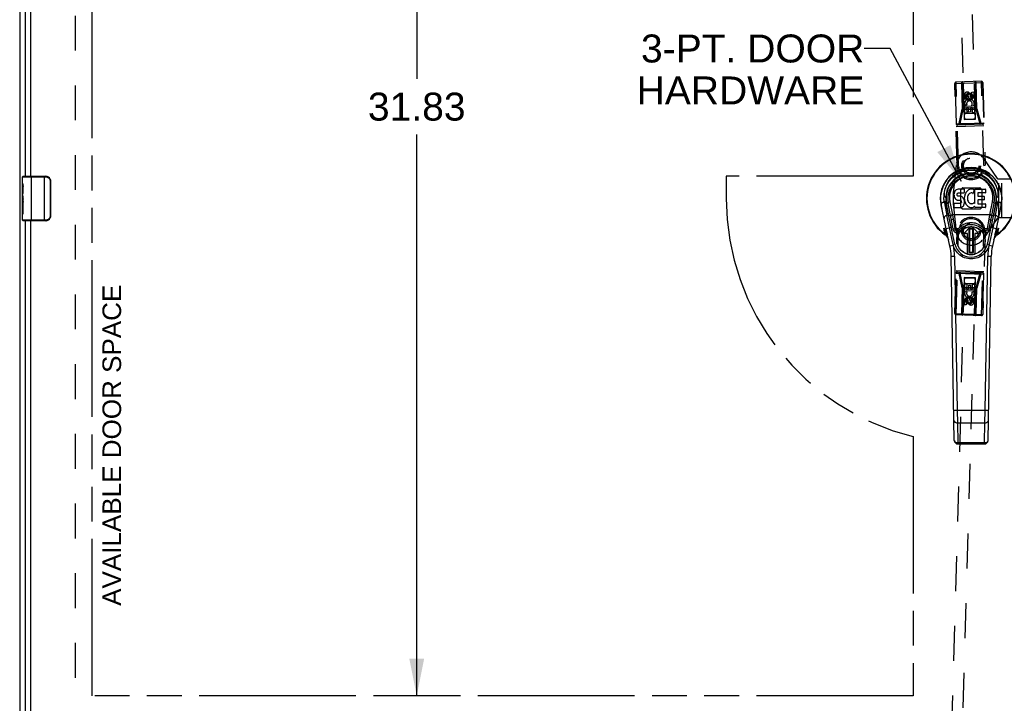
# Model space of a CAD drawing. Header units: inches. Extents: x 0 to 142, y 0 to 92.
# Tile 14 of 65: x 34 to 56, y 16 to 31. Entities that reach past the tile are written whole.
import ezdxf

# ---------------------------------------------------------------- set-up
doc = ezdxf.new("R2010")
doc.units = ezdxf.units.IN
doc.header["$LTSCALE"] = 7.824912
doc.header["$MEASUREMENT"] = 0
doc.linetypes.add('HIDDEN', pattern=[0.2, 0.1, -0.1])
doc.linetypes.add('PHANTOM', pattern=[0.8, 0.45, -0.05, 0.1, -0.05, 0.1, -0.05])
doc.layers.get('0').update_dxf_attribs({"linetype": 'CONTINUOUS'})
for name, color, linetype in [('02___PRT_ALL_AXES', 7, 'CONTINUOUS'), ('AVAILABLE_DOOR_SPACE', 7, 'CONTINUOUS'), ('DEFAULT_2', 8, 'HIDDEN'), ('DIMENSIONS', 7, 'CONTINUOUS')]:
    doc.layers.add(name, color=color, linetype=linetype)
doc.styles.get("Standard").update_dxf_attribs({"font": 'arial.ttf'})
doc.dimstyles.new('DIMSTYLE_3', dxfattribs={"dimtxt": 0.627667, "dimasz": 0.836889, "dimexe": 0.09, "dimexo": 0.07, "dimgap": 0.0375, "dimtad": 0, "dimtih": 1, "dimtoh": 1, "dimzin": 4, "dimdsep": 46, "dimtxsty": 'Standard', "dimblk": '_FILLED', "dimblk1": '_FILLED', "dimblk2": '_FILLED', "dimcen": 0.09, "dimazin": 1, "dimtfac": 1, "dimtdec": 3, "dimtofl": 0, "dimtmove": 0, "dimatfit": 3, "dimldrblk": '_FILLED', "dimfxl": 1, "dimtolj": 1, "dimtzin": 4, "dimarcsym": 0})
doc.dimstyles.get("Standard").update_dxf_attribs({"dimtxt": 0.711356, "dimasz": 0.836889, "dimexe": 0.09, "dimexo": 0.07, "dimgap": 0.09, "dimtad": 0, "dimtih": 1, "dimtoh": 1, "dimdec": 3, "dimzin": 4, "dimdsep": 46, "dimtxsty": 'Standard', "dimblk": '_FILLED', "dimblk1": '_FILLED', "dimblk2": '_FILLED', "dimcen": 0.09, "dimadec": 3, "dimazin": 1, "dimtp": 0.001, "dimtm": 0.001, "dimtfac": 1, "dimtdec": 3, "dimtofl": 0, "dimtmove": 0, "dimatfit": 3, "dimldrblk": '_FILLED', "dimfxl": 1, "dimtolj": 1, "dimtzin": 4, "dimarcsym": 0})

# ---------------------------------------------------------------- blocks, each defined once
blk = doc.blocks.new('_FILLED')
at = {"color": 0, "linetype": 'ByBlock'}
blk.add_solid([(0, 0), (-1, 0.2), (-1, -0.2)], dxfattribs=at)
blk = doc.blocks.new('*D8')
at = {"layer": 'DIMENSIONS', "color": 2, "linetype": 'Continuous'}
for p, q in [((43.761, 47.681), (42.651, 47.681)), ((43.008, 47.681), (43.008, 29.706)), ((43.008, 15.85), (43.008, 28.451)), ((43.761, 15.85), (42.424, 15.85))]:
    blk.add_line(p, q, dxfattribs=at)
at = {"layer": 'DIMENSIONS', "color": 2, "linetype": 'Continuous', "xscale": 0.8368889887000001, "yscale": 0.8368889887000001, "zscale": 0.8368889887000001}
for p, rotation in [((43.008, 47.681), 90), ((43.008, 15.85), 270)]:
    blk.add_blockref('_FILLED', p, dxfattribs=dict(at, rotation=rotation))
at = {"layer": 'DIMENSIONS', "color": 2, "linetype": 'Continuous', "insert": (43.008, 29.393), "char_height": 0.6277, "width": 2.19333, "attachment_point": 2, "line_spacing_factor": 0.9}
blk.add_mtext('31.83', dxfattribs=at)

msp = doc.modelspace()

# ---------------------------------------------------------------- linework, layer by layer
at = {"color": 3, "linetype": 'Continuous'}
msp.add_line((34.088, 49.15), (34.088, 5.1), dxfattribs=at)
at = {"color": 7, "linetype": 'Continuous'}
for p, q in [((55.463, 27.682), (55.463, 27.705)), ((34.153, 27.501), (34.681, 27.501)), ((34.168, 27.516), (34.678, 27.516)), ((34.353, 26.516), (34.353, 27.516)), ((34.643, 26.516), (34.643, 27.516)), ((34.771, 27.416), (34.771, 26.616)), ((34.778, 27.416), (34.771, 27.416)), ((34.778, 27.416), (34.778, 26.616)), ((55.125, 27.21), (55.116, 27.203)), ((55.147, 27.22), (55.125, 27.21)), ((55.17, 27.227), (55.147, 27.22)), ((55.31, 27.227), (55.17, 27.227)), ((55.312, 27.184), (55.31, 27.227)), ((55.406, 27.21), (55.388, 27.197)), ((55.426, 27.218), (55.406, 27.21)), ((55.448, 27.223), (55.426, 27.218)), ((55.47, 27.226), (55.448, 27.223)), ((55.493, 27.225), (55.47, 27.226)), ((55.504, 27.223), (55.493, 27.225)), ((55.514, 27.22), (55.504, 27.223)), ((55.533, 27.208), (55.514, 27.22)), ((55.543, 27.225), (55.78, 27.225)), ((55.543, 26.9), (55.543, 27.225)), ((55.784, 27.22), (55.784, 27.146)), ((55.079, 27.13), (55.077, 27.106)), ((55.077, 27.106), (55.078, 27.082)), ((55.078, 27.082), (55.082, 27.059)), ((55.084, 27.153), (55.079, 27.13)), ((55.082, 27.059), (55.09, 27.037)), ((55.093, 27.176), (55.084, 27.153)), ((55.09, 27.037), (55.103, 27.016)), ((55.107, 27.195), (55.093, 27.176)), ((55.103, 27.016), (55.12, 26.999)), ((55.116, 27.203), (55.107, 27.195)), ((55.12, 26.999), (55.139, 26.986)), ((55.139, 26.986), (55.151, 26.982)), ((55.148, 27.095), (55.149, 27.11)), ((55.149, 27.087), (55.148, 27.095)), ((55.149, 27.11), (55.151, 27.125)), ((55.151, 27.08), (55.149, 27.087)), ((55.151, 27.125), (55.154, 27.131)), ((55.156, 27.074), (55.151, 27.08)), ((55.154, 27.131), (55.16, 27.136)), ((55.162, 27.069), (55.156, 27.074)), ((55.16, 27.136), (55.174, 27.141)), ((55.176, 27.065), (55.162, 27.069)), ((55.174, 27.141), (55.189, 27.142)), ((55.2, 27.066), (55.176, 27.065)), ((55.189, 27.142), (55.302, 27.142)), ((55.224, 27.065), (55.2, 27.066)), ((55.248, 27.06), (55.224, 27.065)), ((55.259, 27.055), (55.248, 27.06)), ((55.269, 27.048), (55.259, 27.055)), ((55.286, 27.031), (55.269, 27.048)), ((55.299, 27.011), (55.286, 27.031)), ((55.308, 26.989), (55.299, 27.011)), ((55.302, 27.142), (55.308, 27.142)), ((55.308, 27.142), (55.309, 27.148)), ((55.315, 26.966), (55.308, 26.989)), ((55.309, 27.148), (55.311, 27.16)), ((55.314, 27.063), (55.309, 27.019)), ((55.309, 27.019), (55.31, 26.996)), ((55.31, 26.996), (55.314, 26.974)), ((55.311, 27.16), (55.312, 27.184)), ((55.318, 27.085), (55.314, 27.063)), ((55.324, 27.106), (55.318, 27.085)), ((55.333, 27.127), (55.324, 27.106)), ((55.344, 27.147), (55.333, 27.127)), ((55.357, 27.165), (55.344, 27.147)), ((55.371, 27.181), (55.357, 27.165)), ((55.388, 27.197), (55.371, 27.181)), ((55.38, 27.034), (55.379, 27.007)), ((55.379, 27.007), (55.38, 26.994)), ((55.383, 27.061), (55.38, 27.034)), ((55.38, 26.994), (55.383, 26.981)), ((55.387, 27.074), (55.383, 27.061)), ((55.392, 27.086), (55.387, 27.074)), ((55.407, 27.109), (55.392, 27.086)), ((55.415, 27.119), (55.407, 27.109)), ((55.426, 27.127), (55.415, 27.119)), ((55.451, 27.137), (55.426, 27.127)), ((55.463, 27.14), (55.451, 27.137)), ((55.477, 27.14), (55.463, 27.14)), ((55.49, 27.137), (55.477, 27.14)), ((55.502, 27.132), (55.49, 27.137)), ((55.534, 27.203), (55.508, 27.135)), ((55.613, 27.137), (55.613, 27.07)), ((55.78, 27.142), (55.618, 27.142)), ((55.618, 27.065), (55.749, 27.065)), ((55.754, 27.061), (55.754, 26.988)), ((34.153, 26.9), (34.153, 26.934)), ((54.987, 25.946), (54.79, 26.872)), ((54.861, 26.915), (54.92, 26.637)), ((55.098, 25.993), (54.905, 26.897)), ((54.953, 26.67), (54.909, 26.897)), ((55.021, 26.523), (54.946, 26.905)), ((54.984, 26.943), (55.042, 26.65)), ((55.08, 26.82), (55.08, 26.895)), ((55.144, 26.9), (55.084, 26.9)), ((55.085, 26.816), (55.229, 26.816)), ((55.204, 26.901), (55.144, 26.9)), ((55.151, 26.982), (55.162, 26.98)), ((55.162, 26.98), (55.21, 26.979)), ((55.22, 26.902), (55.204, 26.901)), ((55.21, 26.979), (55.217, 26.979)), ((55.217, 26.979), (55.224, 26.976)), ((55.226, 26.905), (55.22, 26.902)), ((55.224, 26.976), (55.23, 26.972)), ((55.232, 26.91), (55.226, 26.905)), ((55.229, 26.816), (55.241, 26.817)), ((55.23, 26.972), (55.235, 26.966)), ((55.241, 26.923), (55.232, 26.91)), ((55.235, 26.966), (55.242, 26.952)), ((55.243, 26.929), (55.241, 26.923)), ((55.241, 26.817), (55.252, 26.821)), ((55.242, 26.952), (55.244, 26.937)), ((55.244, 26.937), (55.243, 26.929)), ((55.252, 26.821), (55.272, 26.835)), ((55.272, 26.835), (55.289, 26.852)), ((55.289, 26.852), (55.295, 26.862)), ((55.295, 26.862), (55.301, 26.873)), ((55.301, 26.873), (55.309, 26.895)), ((55.309, 26.895), (55.316, 26.918)), ((55.314, 26.974), (55.318, 26.952)), ((55.317, 26.942), (55.315, 26.966)), ((55.316, 26.918), (55.317, 26.942)), ((55.318, 26.952), (55.325, 26.931)), ((55.325, 26.931), (55.346, 26.892)), ((55.346, 26.892), (55.359, 26.874)), ((55.359, 26.874), (55.374, 26.857)), ((55.374, 26.857), (55.39, 26.842)), ((55.383, 26.981), (55.393, 26.957)), ((55.39, 26.842), (55.408, 26.828)), ((55.393, 26.957), (55.407, 26.933)), ((55.407, 26.933), (55.416, 26.923)), ((55.408, 26.828), (55.418, 26.823)), ((55.416, 26.923), (55.426, 26.915)), ((55.418, 26.823), (55.428, 26.82)), ((55.426, 26.915), (55.437, 26.907)), ((55.428, 26.82), (55.45, 26.814)), ((55.437, 26.907), (55.449, 26.902)), ((55.449, 26.902), (55.462, 26.9)), ((55.45, 26.814), (55.472, 26.811)), ((55.462, 26.9), (55.476, 26.899)), ((55.472, 26.811), (55.494, 26.815)), ((55.476, 26.899), (55.489, 26.901)), ((55.489, 26.901), (55.502, 26.905)), ((55.494, 26.815), (55.515, 26.821)), ((55.502, 26.905), (55.514, 26.911)), ((55.514, 26.911), (55.525, 26.918)), ((55.515, 26.821), (55.534, 26.833)), ((55.531, 26.917), (55.543, 26.9)), ((55.534, 26.833), (55.535, 26.833)), ((55.545, 26.833), (55.535, 26.833)), ((55.545, 26.82), (55.545, 26.833)), ((55.781, 26.816), (55.55, 26.816)), ((55.615, 26.979), (55.615, 26.901)), ((55.749, 26.983), (55.619, 26.983)), ((55.619, 26.897), (55.781, 26.897)), ((55.785, 26.892), (55.785, 26.82)), ((55.829, 25.993), (56.022, 26.897)), ((55.885, 26.65), (55.942, 26.94)), ((55.906, 26.523), (55.981, 26.905)), ((56.137, 26.872), (55.94, 25.946)), ((55.974, 26.67), (56.018, 26.897)), ((56.007, 26.637), (56.066, 26.915)), ((34.153, 26.531), (34.153, 26.67)), ((34.778, 26.616), (34.771, 26.616)), ((54.979, 26.36), (54.92, 26.637)), ((55.001, 26.627), (54.962, 26.627)), ((55.885, 26.65), (55.042, 26.65)), ((55.042, 26.65), (55.059, 26.55)), ((55.059, 26.55), (55.099, 26.344)), ((55.828, 26.344), (55.867, 26.55)), ((55.867, 26.55), (55.885, 26.65)), ((55.964, 26.627), (55.926, 26.627)), ((56.007, 26.637), (55.948, 26.36)), ((34.681, 26.531), (34.153, 26.531)), ((34.678, 26.516), (34.168, 26.516)), ((54.857, 26.305), (54.85, 26.347)), ((54.902, 26.344), (55.018, 26.369)), ((55.059, 25.985), (54.979, 26.36)), ((55.016, 26.377), (55.052, 26.377)), ((55.069, 26.298), (55.021, 26.523)), ((55.061, 26.336), (55.099, 26.344)), ((55.099, 26.344), (55.18, 26.344)), ((55.099, 26.344), (55.107, 26.307)), ((55.18, 26.344), (55.208, 26.317)), ((55.325, 26.262), (55.436, 26.373)), ((55.436, 26.372), (55.325, 26.262)), ((55.42, 26.335), (55.434, 26.349)), ((55.434, 26.321), (55.42, 26.335)), ((55.42, 25.807), (55.42, 26.335)), ((55.434, 26.349), (55.493, 26.349)), ((55.434, 26.349), (55.448, 26.335)), ((55.448, 26.335), (55.434, 26.321)), ((55.448, 26.335), (55.479, 26.335)), ((55.479, 26.335), (55.493, 26.349)), ((55.493, 26.321), (55.479, 26.335)), ((55.491, 26.373), (55.602, 26.262)), ((55.491, 26.372), (55.491, 26.373)), ((55.602, 26.262), (55.491, 26.372)), ((55.493, 26.349), (55.507, 26.335)), ((55.507, 26.335), (55.493, 26.321)), ((55.507, 26.335), (55.507, 25.807)), ((55.719, 26.317), (55.747, 26.344)), ((55.747, 26.344), (55.828, 26.344)), ((55.82, 26.307), (55.828, 26.344)), ((55.828, 26.344), (55.866, 26.336)), ((55.858, 26.298), (55.906, 26.523)), ((55.948, 26.36), (55.868, 25.985)), ((55.875, 26.377), (55.911, 26.377)), ((55.909, 26.369), (56.025, 26.344)), ((56.077, 26.347), (56.066, 26.284)), ((54.865, 26.263), (54.857, 26.305)), ((54.872, 26.219), (54.865, 26.263)), ((54.872, 26.219), (54.865, 26.209)), ((54.913, 26.242), (54.93, 26.215)), ((55.107, 26.307), (55.069, 26.298)), ((55.175, 26.276), (55.143, 26.299)), ((55.381, 26.229), (55.339, 26.229)), ((55.381, 26.229), (55.339, 26.229)), ((55.381, 25.769), (55.381, 26.229)), ((55.381, 25.769), (55.381, 26.229)), ((55.381, 26.229), (55.381, 26.229)), ((55.434, 25.821), (55.434, 26.321)), ((55.493, 26.321), (55.493, 25.821)), ((55.588, 26.229), (55.546, 26.229)), ((55.588, 26.229), (55.546, 26.229)), ((55.546, 26.229), (55.546, 26.229)), ((55.546, 26.229), (55.546, 25.769)), ((55.546, 26.229), (55.546, 25.769)), ((55.752, 26.276), (55.784, 26.299)), ((55.858, 26.298), (55.82, 26.307)), ((55.997, 26.215), (56.013, 26.242)), ((56.033, 26.199), (56.043, 26.208)), ((56.062, 26.209), (56.055, 26.219)), ((55.065, 25.963), (54.987, 25.946)), ((55.098, 25.993), (55.059, 25.985)), ((55.868, 25.985), (55.829, 25.993)), ((55.94, 25.946), (55.862, 25.963)), ((55.013, 25.72), (55.091, 25.722)), ((55.085, 21.581), (55.013, 25.72)), ((55.091, 25.722), (55.152, 22.257)), ((55.42, 25.807), (55.434, 25.821)), ((55.434, 25.794), (55.42, 25.807)), ((55.434, 25.821), (55.448, 25.807)), ((55.448, 25.807), (55.434, 25.794)), ((55.493, 25.794), (55.434, 25.794)), ((55.479, 25.807), (55.448, 25.807)), ((55.479, 25.807), (55.493, 25.821)), ((55.493, 25.794), (55.479, 25.807)), ((55.493, 25.821), (55.507, 25.807)), ((55.507, 25.807), (55.493, 25.794)), ((55.775, 22.257), (55.835, 25.722)), ((55.835, 25.722), (55.914, 25.72)), ((55.842, 21.581), (55.914, 25.72)), ((55.152, 22.257), (55.073, 22.256)), ((55.775, 22.257), (55.152, 22.257)), ((55.152, 22.257), (55.156, 21.979)), ((55.771, 21.979), (55.775, 22.257)), ((55.854, 22.256), (55.775, 22.257)), ((55.156, 21.979), (55.771, 21.979)), ((55.156, 21.979), (55.164, 21.527)), ((55.763, 21.527), (55.771, 21.979)), ((55.763, 21.527), (55.164, 21.527)), ((55.164, 21.504), (55.164, 21.527)), ((55.164, 21.504), (55.763, 21.504)), ((55.763, 21.527), (55.763, 21.504))]:
    msp.add_line(p, q, dxfattribs=at)
for points in [[(55.463, 27.682), (55.441, 27.681), (55.419, 27.68), (55.396, 27.678), (55.373, 27.675), (55.35, 27.671), (55.327, 27.666), (55.304, 27.66), (55.281, 27.654), (55.258, 27.646), (55.235, 27.637), (55.212, 27.627), (55.189, 27.616), (55.166, 27.604), (55.144, 27.591), (55.121, 27.576), (55.099, 27.561), (55.077, 27.543), (55.055, 27.525), (55.034, 27.505), (55.013, 27.483), (54.994, 27.461), (54.974, 27.436), (54.956, 27.411), (54.939, 27.384), (54.923, 27.355), (54.909, 27.326), (54.896, 27.295), (54.884, 27.263), (54.874, 27.23), (54.866, 27.196), (54.86, 27.162), (54.856, 27.127), (54.854, 27.093), (54.853, 27.057)], [(54.853, 27.057), (54.855, 27.092), (54.859, 27.125), (54.864, 27.159), (54.872, 27.192), (54.881, 27.224), (54.891, 27.255), (54.903, 27.286), (54.917, 27.315), (54.932, 27.343), (54.948, 27.37), (54.965, 27.396), (54.983, 27.42), (55.002, 27.443), (55.022, 27.465), (55.042, 27.485), (55.063, 27.504), (55.084, 27.522), (55.106, 27.538), (55.128, 27.553), (55.15, 27.567), (55.172, 27.58), (55.195, 27.591), (55.217, 27.602), (55.239, 27.611), (55.262, 27.619), (55.284, 27.627), (55.307, 27.633), (55.329, 27.639), (55.352, 27.643), (55.374, 27.647), (55.396, 27.65), (55.419, 27.652), (55.441, 27.653), (55.463, 27.654), (55.486, 27.653), (55.508, 27.652), (55.53, 27.65), (55.553, 27.647), (55.575, 27.643), (55.598, 27.639), (55.62, 27.633), (55.642, 27.627), (55.665, 27.619), (55.687, 27.611), (55.71, 27.602), (55.732, 27.591), (55.755, 27.58), (55.777, 27.567), (55.799, 27.553), (55.821, 27.538), (55.842, 27.522), (55.864, 27.504), (55.885, 27.485), (55.905, 27.465), (55.924, 27.443), (55.943, 27.42), (55.962, 27.396), (55.979, 27.37), (55.995, 27.343), (56.01, 27.315), (56.023, 27.286), (56.036, 27.255), (56.046, 27.224), (56.055, 27.192), (56.063, 27.159), (56.068, 27.125), (56.072, 27.092), (56.073, 27.057)], [(56.073, 27.057), (56.073, 27.093), (56.071, 27.128), (56.067, 27.162), (56.061, 27.196), (56.053, 27.23), (56.043, 27.263), (56.031, 27.295), (56.018, 27.326), (56.004, 27.355), (55.988, 27.384), (55.971, 27.411), (55.952, 27.436), (55.933, 27.461), (55.913, 27.483), (55.893, 27.505), (55.872, 27.525), (55.85, 27.543), (55.828, 27.561), (55.806, 27.576), (55.783, 27.591), (55.761, 27.604), (55.738, 27.616), (55.715, 27.627), (55.692, 27.637), (55.669, 27.646), (55.646, 27.654), (55.623, 27.66), (55.6, 27.666), (55.577, 27.671), (55.554, 27.675), (55.531, 27.678), (55.508, 27.68), (55.486, 27.681), (55.463, 27.682)], [(34.678, 27.516), (34.679, 27.515), (34.679, 27.515), (34.679, 27.514), (34.68, 27.513), (34.68, 27.511), (34.68, 27.509), (34.68, 27.507), (34.681, 27.505), (34.681, 27.503), (34.681, 27.501)], [(34.681, 27.501), (34.689, 27.5), (34.697, 27.499), (34.706, 27.497), (34.714, 27.495), (34.722, 27.491), (34.729, 27.487), (34.737, 27.482), (34.743, 27.477), (34.749, 27.472), (34.753, 27.466), (34.757, 27.461), (34.761, 27.455), (34.764, 27.45), (34.766, 27.444), (34.768, 27.439), (34.769, 27.434), (34.77, 27.429), (34.771, 27.424), (34.771, 27.42), (34.771, 27.416)], [(34.772, 27.452), (34.774, 27.446), (34.775, 27.44), (34.777, 27.434), (34.778, 27.428), (34.778, 27.422), (34.778, 27.416)], [(55.942, 26.94), (55.946, 26.962), (55.948, 26.984), (55.95, 27.006), (55.951, 27.028), (55.951, 27.05), (55.949, 27.072), (55.947, 27.093), (55.944, 27.115), (55.94, 27.137), (55.935, 27.158), (55.929, 27.179), (55.922, 27.2), (55.914, 27.219), (55.906, 27.238), (55.896, 27.258), (55.886, 27.276), (55.876, 27.293), (55.865, 27.31), (55.853, 27.327), (55.841, 27.342), (55.829, 27.357), (55.816, 27.37), (55.802, 27.384), (55.788, 27.397), (55.775, 27.409), (55.761, 27.419), (55.747, 27.43), (55.732, 27.44), (55.718, 27.449), (55.704, 27.458), (55.689, 27.466), (55.674, 27.473), (55.659, 27.48), (55.645, 27.486), (55.63, 27.492), (55.615, 27.497), (55.6, 27.502), (55.585, 27.506), (55.57, 27.509), (55.554, 27.513), (55.539, 27.515), (55.524, 27.517), (55.509, 27.519), (55.494, 27.52), (55.479, 27.521), (55.464, 27.521), (55.449, 27.521), (55.434, 27.52), (55.418, 27.519), (55.403, 27.517), (55.388, 27.515), (55.373, 27.513), (55.358, 27.51), (55.343, 27.506), (55.328, 27.502), (55.313, 27.498), (55.298, 27.492), (55.283, 27.487), (55.269, 27.481), (55.254, 27.474), (55.239, 27.467), (55.224, 27.458), (55.21, 27.45), (55.196, 27.441), (55.182, 27.431), (55.167, 27.421), (55.153, 27.41), (55.14, 27.398), (55.126, 27.385), (55.112, 27.372), (55.1, 27.358), (55.087, 27.344), (55.075, 27.328), (55.063, 27.311), (55.052, 27.295), (55.041, 27.278), (55.031, 27.259), (55.022, 27.24), (55.013, 27.221), (55.006, 27.201), (54.999, 27.181), (54.992, 27.16), (54.987, 27.139), (54.983, 27.118)], [(54.856, 26.942), (54.854, 26.962), (54.853, 26.981), (54.852, 27), (54.852, 27.019), (54.852, 27.038), (54.853, 27.057)], [(54.893, 27.029), (54.892, 27.033), (54.891, 27.037), (54.889, 27.041), (54.886, 27.045), (54.882, 27.048), (54.877, 27.051), (54.872, 27.054), (54.866, 27.056), (54.86, 27.057), (54.853, 27.057)], [(54.983, 27.118), (54.98, 27.096), (54.978, 27.074), (54.976, 27.052), (54.976, 27.03), (54.977, 27.008), (54.978, 26.986), (54.981, 26.965), (54.984, 26.943)], [(56.034, 27.029), (56.035, 27.033), (56.036, 27.037), (56.038, 27.041), (56.041, 27.045), (56.045, 27.048), (56.05, 27.051), (56.055, 27.054), (56.061, 27.056), (56.067, 27.057), (56.073, 27.057)], [(56.073, 27.057), (56.075, 27.038), (56.075, 27.019), (56.075, 27), (56.074, 26.981), (56.073, 26.962), (56.071, 26.942)], [(54.79, 26.872), (54.789, 26.881), (54.79, 26.89), (54.793, 26.898), (54.797, 26.906), (54.804, 26.915), (54.812, 26.922), (54.821, 26.929), (54.832, 26.935), (54.844, 26.939), (54.856, 26.942)], [(54.861, 26.943), (54.861, 26.943), (54.86, 26.943), (54.859, 26.943), (54.858, 26.943), (54.857, 26.943), (54.856, 26.942)], [(54.861, 26.915), (54.86, 26.92), (54.859, 26.924), (54.858, 26.929), (54.858, 26.933), (54.857, 26.938), (54.856, 26.942)], [(54.9, 26.922), (54.899, 26.927), (54.896, 26.931), (54.892, 26.935), (54.888, 26.938), (54.882, 26.941), (54.876, 26.942), (54.869, 26.943), (54.861, 26.943)], [(54.861, 26.915), (54.862, 26.916), (54.863, 26.916), (54.864, 26.916), (54.865, 26.916), (54.866, 26.916), (54.867, 26.916)], [(54.867, 26.916), (54.873, 26.917), (54.88, 26.916), (54.886, 26.915), (54.892, 26.912), (54.897, 26.909), (54.901, 26.906)], [(54.901, 26.906), (54.903, 26.901), (54.905, 26.897)], [(54.946, 26.908), (54.945, 26.912), (54.946, 26.916), (54.947, 26.919), (54.949, 26.923), (54.951, 26.927), (54.954, 26.93), (54.958, 26.933), (54.963, 26.936), (54.968, 26.939), (54.973, 26.941), (54.979, 26.942), (54.984, 26.943)], [(54.985, 26.94), (54.979, 26.939), (54.974, 26.938), (54.969, 26.936), (54.964, 26.934), (54.959, 26.931), (54.956, 26.928), (54.952, 26.924), (54.949, 26.92), (54.948, 26.917), (54.946, 26.913), (54.946, 26.909), (54.946, 26.905)], [(55.942, 26.94), (55.947, 26.939), (55.953, 26.938), (55.958, 26.936), (55.963, 26.934), (55.967, 26.931), (55.971, 26.928), (55.975, 26.924), (55.977, 26.92), (55.979, 26.917), (55.981, 26.913), (55.981, 26.909), (55.981, 26.905)], [(56.022, 26.897), (56.023, 26.9), (56.025, 26.904), (56.027, 26.907)], [(56.027, 26.922), (56.028, 26.926), (56.03, 26.93), (56.033, 26.934), (56.036, 26.937), (56.041, 26.939), (56.046, 26.941), (56.052, 26.943), (56.058, 26.943), (56.064, 26.943), (56.071, 26.942)], [(56.027, 26.907), (56.031, 26.91), (56.034, 26.912), (56.039, 26.914), (56.044, 26.915), (56.049, 26.916), (56.054, 26.917), (56.06, 26.916)], [(56.06, 26.916), (56.062, 26.916), (56.063, 26.916), (56.065, 26.916), (56.066, 26.915)], [(56.071, 26.942), (56.07, 26.938), (56.069, 26.933), (56.069, 26.929), (56.068, 26.924), (56.067, 26.92), (56.066, 26.915)], [(56.071, 26.942), (56.083, 26.939), (56.094, 26.935), (56.104, 26.93), (56.114, 26.923), (56.122, 26.916), (56.128, 26.908), (56.134, 26.899), (56.137, 26.89), (56.138, 26.881), (56.137, 26.872)], [(34.771, 26.616), (34.771, 26.611), (34.771, 26.607), (34.77, 26.602), (34.769, 26.597), (34.768, 26.592), (34.766, 26.587), (34.764, 26.582), (34.761, 26.576), (34.757, 26.571), (34.753, 26.565), (34.749, 26.559), (34.743, 26.554), (34.737, 26.549), (34.729, 26.544), (34.722, 26.54), (34.714, 26.537), (34.706, 26.534), (34.697, 26.532), (34.689, 26.531), (34.681, 26.531)], [(34.778, 26.616), (34.778, 26.609), (34.778, 26.603), (34.777, 26.597), (34.775, 26.591), (34.774, 26.585), (34.772, 26.579)], [(54.92, 26.637), (54.908, 26.634), (54.897, 26.629), (54.887, 26.624), (54.878, 26.618), (54.87, 26.61), (54.863, 26.602), (54.858, 26.594), (54.855, 26.585), (54.854, 26.576), (54.855, 26.567)], [(54.926, 26.638), (54.925, 26.638), (54.924, 26.638), (54.923, 26.637), (54.922, 26.637), (54.921, 26.637), (54.92, 26.637)], [(54.964, 26.618), (54.963, 26.623), (54.96, 26.627), (54.956, 26.631), (54.952, 26.634), (54.946, 26.636), (54.94, 26.638), (54.933, 26.638), (54.926, 26.638)], [(55.042, 26.65), (55.036, 26.649), (55.031, 26.648), (55.026, 26.646), (55.021, 26.644), (55.017, 26.641), (55.013, 26.638), (55.009, 26.635), (55.006, 26.631), (55.004, 26.627), (55.003, 26.623), (55.003, 26.619), (55.003, 26.615)], [(55.059, 26.55), (55.054, 26.549), (55.049, 26.548), (55.044, 26.546), (55.039, 26.544), (55.035, 26.542), (55.031, 26.539), (55.027, 26.537), (55.025, 26.534), (55.023, 26.532), (55.021, 26.529), (55.021, 26.526), (55.021, 26.524)], [(55.867, 26.55), (55.873, 26.549), (55.878, 26.548), (55.883, 26.546), (55.888, 26.544), (55.892, 26.542), (55.896, 26.539), (55.899, 26.537), (55.902, 26.534), (55.904, 26.532), (55.906, 26.529), (55.906, 26.526), (55.906, 26.524)], [(55.924, 26.615), (55.924, 26.619), (55.924, 26.623), (55.923, 26.627), (55.921, 26.63), (55.918, 26.634), (55.915, 26.637), (55.911, 26.641), (55.907, 26.644), (55.902, 26.646), (55.897, 26.648), (55.891, 26.649), (55.885, 26.65)], [(55.967, 26.627), (55.964, 26.623), (55.962, 26.618)], [(56.001, 26.638), (55.994, 26.638), (55.988, 26.638), (55.981, 26.636), (55.976, 26.634), (55.971, 26.631), (55.967, 26.627)], [(56.007, 26.637), (56.006, 26.637), (56.005, 26.637), (56.004, 26.637), (56.003, 26.638), (56.002, 26.638), (56.001, 26.638)], [(56.072, 26.567), (56.073, 26.575), (56.072, 26.584), (56.069, 26.593), (56.065, 26.601), (56.058, 26.609), (56.051, 26.616), (56.041, 26.623), (56.031, 26.629), (56.019, 26.634), (56.007, 26.637)], [(34.678, 26.516), (34.679, 26.516), (34.679, 26.516), (34.679, 26.517), (34.68, 26.518), (34.68, 26.52), (34.68, 26.522), (34.68, 26.524), (34.681, 26.526), (34.681, 26.528), (34.681, 26.531)], [(54.85, 26.347), (54.893, 26.276), (54.913, 26.242)], [(54.937, 26.139), (54.925, 26.172), (54.912, 26.205), (54.897, 26.239), (54.882, 26.274), (54.866, 26.31), (54.85, 26.347)], [(55.18, 26.344), (55.2, 26.366), (55.223, 26.386), (55.246, 26.405), (55.271, 26.421), (55.296, 26.436), (55.323, 26.448), (55.351, 26.459), (55.379, 26.467), (55.408, 26.472), (55.437, 26.476), (55.466, 26.477), (55.495, 26.475), (55.524, 26.472), (55.553, 26.466), (55.581, 26.457), (55.608, 26.447), (55.634, 26.434), (55.659, 26.42), (55.683, 26.403), (55.705, 26.385), (55.727, 26.366), (55.747, 26.344)], [(56.077, 26.347), (56.06, 26.31), (56.045, 26.274), (56.029, 26.239), (56.015, 26.205), (56.002, 26.172), (55.989, 26.139)], [(56.013, 26.242), (56.034, 26.276), (56.055, 26.311), (56.077, 26.347)], [(54.872, 26.219), (54.874, 26.217), (54.876, 26.215), (54.878, 26.213), (54.88, 26.212), (54.882, 26.21), (54.883, 26.208)], [(54.88, 26.198), (54.88, 26.199), (54.88, 26.2), (54.88, 26.201), (54.881, 26.203), (54.882, 26.206), (54.883, 26.208)], [(54.883, 26.208), (54.894, 26.199), (54.904, 26.189), (54.913, 26.177), (54.922, 26.165), (54.93, 26.153), (54.937, 26.139)], [(54.946, 26.14), (54.945, 26.14), (54.942, 26.139), (54.94, 26.139), (54.937, 26.139)], [(54.937, 26.139), (54.937, 26.138), (54.937, 26.137), (54.937, 26.137), (54.937, 26.136), (54.937, 26.136), (54.937, 26.135)], [(54.937, 26.135), (54.938, 26.135), (54.939, 26.135), (54.941, 26.135), (54.944, 26.136), (54.946, 26.137), (54.946, 26.137)], [(55.989, 26.139), (55.987, 26.139), (55.985, 26.139), (55.982, 26.14), (55.981, 26.14)], [(55.981, 26.137), (55.981, 26.137), (55.983, 26.136), (55.986, 26.135), (55.988, 26.135), (55.989, 26.135), (55.99, 26.135)], [(55.989, 26.139), (55.997, 26.152), (56.005, 26.165), (56.014, 26.177), (56.023, 26.188), (56.033, 26.199)], [(55.99, 26.135), (55.99, 26.136), (55.99, 26.136), (55.99, 26.137), (55.99, 26.137), (55.99, 26.138), (55.989, 26.139)], [(56.043, 26.208), (56.045, 26.21), (56.047, 26.212), (56.049, 26.213), (56.051, 26.215), (56.053, 26.217), (56.055, 26.219)], [(56.046, 26.198), (56.047, 26.199), (56.047, 26.2), (56.046, 26.201), (56.046, 26.203), (56.045, 26.206), (56.043, 26.208)], [(56.066, 26.284), (56.059, 26.241), (56.055, 26.219)], [(55.065, 25.963), (55.063, 25.968), (55.062, 25.974), (55.06, 25.979), (55.059, 25.985)], [(55.463, 25.658), (55.425, 25.66), (55.386, 25.665), (55.349, 25.674), (55.312, 25.686), (55.277, 25.702), (55.244, 25.721), (55.212, 25.743), (55.183, 25.768), (55.156, 25.795), (55.131, 25.825), (55.11, 25.857), (55.092, 25.891), (55.076, 25.926), (55.064, 25.963)], [(55.863, 25.963), (55.851, 25.926), (55.835, 25.891), (55.817, 25.857), (55.795, 25.825), (55.771, 25.795), (55.744, 25.768), (55.715, 25.743), (55.683, 25.721), (55.65, 25.702), (55.614, 25.686), (55.578, 25.674), (55.54, 25.665), (55.502, 25.66), (55.463, 25.658)], [(55.868, 25.985), (55.866, 25.979), (55.865, 25.974), (55.863, 25.968), (55.862, 25.963)], [(55.077, 22.033), (55.078, 22.025), (55.081, 22.016), (55.086, 22.009), (55.092, 22.002), (55.1, 21.995), (55.109, 21.99), (55.119, 21.985), (55.131, 21.982), (55.143, 21.98), (55.156, 21.979)], [(55.771, 21.979), (55.783, 21.98), (55.795, 21.981), (55.806, 21.985), (55.816, 21.989), (55.826, 21.994), (55.834, 22), (55.84, 22.008), (55.845, 22.016), (55.849, 22.024), (55.85, 22.033)], [(55.164, 21.527), (55.151, 21.527), (55.139, 21.529), (55.128, 21.533), (55.118, 21.537), (55.108, 21.542), (55.1, 21.549), (55.094, 21.556), (55.089, 21.564), (55.086, 21.573), (55.085, 21.581)], [(55.842, 21.581), (55.841, 21.573), (55.838, 21.564), (55.833, 21.556), (55.827, 21.549), (55.819, 21.542), (55.809, 21.537), (55.799, 21.533), (55.787, 21.529), (55.775, 21.527), (55.763, 21.527)]]:
    msp.add_lwpolyline(points, dxfattribs=at)
for radius in [0.317, 0.313]:
    msp.add_circle((55.463, 26.071), radius, dxfattribs=at)
for centre, radius, start, end in [((55.463, 27.016), 1.004, 305.5066, 234.4934), ((55.463, 27.016), 0.992, 306.5724, 233.4276), ((55.463, 27.016), 0.695, 340.6604, 199.3396), ((55.463, 27.016), 0.689, 347.9703, 192.0297), ((34.168, 27.501), 0.015, 90, 180), ((34.678, 27.416), 0.1, 21.1999, 90), ((55.463, 27.016), 0.571, 347.9703, 192.0297), ((55.463, 27.006), 0.527, 348.9402, 191.0594), ((55.53, 27.204), 0.00448, 339.0016, 51.8729), ((55.78, 27.22), 0.00448, 0, 90), ((55.504, 27.136), 0.00448, 246.1578, 339.0016), ((55.618, 27.137), 0.00448, 90, 180), ((55.618, 27.07), 0.00448, 180, 270), ((55.749, 27.061), 0.00448, 0, 90), ((55.749, 26.988), 0.00448, 270, 360), ((55.78, 27.146), 0.00448, 270, 360), ((55.084, 26.895), 0.00448, 90, 180.0119), ((55.085, 26.82), 0.00483, 180, 270), ((55.528, 26.915), 0.00448, 34.0893, 127.3444), ((55.55, 26.82), 0.00448, 180, 270), ((55.619, 26.979), 0.00448, 90, 180), ((55.619, 26.901), 0.00448, 180, 270), ((55.781, 26.892), 0.00448, 0, 90), ((55.781, 26.82), 0.00448, 270, 360), ((34.678, 26.616), 0.1, 270, 338.7946), ((34.168, 26.531), 0.015, 180, 270), ((55.463, 27.016), 0.907, 227.4534, 232.5597), ((55.463, 26.071), 0.394, 136.101, 144.5763), ((55.463, 26.071), 0.354, 35.4237, 144.5763), ((55.463, 26.345), 0.0394, 45, 135), ((55.463, 26.345), 0.0392, 45, 135), ((55.463, 26.071), 0.394, 35.4237, 43.899), ((55.463, 27.016), 0.907, 307.4403, 312.5466), ((54.766, 26.038), 0.197, 12.0297, 54.4934), ((55.127, 26.311), 0.0591, 192.0297, 324.5763), ((55.127, 26.311), 0.0197, 192.0297, 324.5763), ((55.339, 26.248), 0.0197, 135, 270), ((55.339, 26.248), 0.0195, 135, 270), ((55.588, 26.248), 0.0197, 270, 45), ((55.588, 26.248), 0.0195, 270, 45), ((55.8, 26.311), 0.0591, 215.4237, 347.9703), ((55.8, 26.311), 0.0197, 215.4237, 347.9703), ((56.161, 26.038), 0.197, 125.5066, 167.9703), ((53.832, 25.7), 1.181, 1, 12.0297), ((53.832, 25.7), 1.26, 1, 12.0588), ((55.463, 26.071), 0.374, 192.0297, 347.9703), ((57.095, 25.7), 1.26, 167.9412, 179), ((57.095, 25.7), 1.181, 167.9703, 179), ((55.463, 26.071), 0.313, 254.7027, 285.2973), ((55.164, 21.583), 0.0787, 181, 270), ((55.763, 21.583), 0.0787, 270, 359)]:
    msp.add_arc(centre, radius, start, end, dxfattribs=at)
msp.add_ellipse((55.463, 27.006), major_axis=(0, 0.565), ratio=0.999848, start_param=-1.76365, end_param=1.76365, dxfattribs=at)
at = {"layer": '02___PRT_ALL_AXES', "color": 3, "linetype": 'Continuous'}
for p, q in [((34.213, 42.766), (34.213, 27.516)), ((34.33, 42.766), (34.33, 27.516)), ((34.213, 26.516), (34.213, 11.266)), ((34.33, 26.516), (34.33, 11.266))]:
    msp.add_line(p, q, dxfattribs=at)
at = {"layer": '02___PRT_ALL_AXES', "color": 8, "linetype": 'HIDDEN'}
for p, q in [((55.314, 29.246), (55.312, 29.339)), ((55.357, 29.247), (55.314, 29.246)), ((55.354, 29.34), (55.357, 29.247)), ((55.399, 29.313), (55.398, 29.341)), ((55.438, 29.356), (55.44, 29.31)), ((55.481, 29.407), (55.523, 29.409)), ((55.483, 29.315), (55.481, 29.407)), ((55.523, 29.409), (55.526, 29.316)), ((55.319, 29.09), (55.496, 29.095)), ((55.323, 28.934), (55.319, 29.09)), ((55.366, 29.116), (55.328, 29.098)), ((55.405, 29.05), (55.362, 29.049)), ((55.362, 29.049), (55.366, 28.935)), ((55.407, 28.958), (55.405, 29.05)), ((55.491, 29.052), (55.447, 29.051)), ((55.447, 29.051), (55.45, 28.959)), ((55.496, 29.095), (55.477, 29.108)), ((55.494, 28.939), (55.491, 29.052)), ((55.521, 29.099), (55.52, 29.096)), ((55.52, 29.096), (55.532, 29.096)), ((55.532, 29.096), (55.536, 28.94)), ((55.366, 28.935), (55.323, 28.934)), ((55.45, 28.959), (55.407, 28.958)), ((55.536, 28.94), (55.494, 28.939)), ((55.319, 24.941), (55.323, 25.097)), ((55.323, 25.097), (55.366, 25.096)), ((55.366, 25.096), (55.362, 24.983)), ((55.406, 24.981), (55.408, 25.073)), ((55.408, 25.073), (55.451, 25.072)), ((55.451, 25.072), (55.448, 24.98)), ((55.491, 24.979), (55.494, 25.092)), ((55.494, 25.092), (55.536, 25.091)), ((55.536, 25.091), (55.532, 24.935)), ((55.331, 24.941), (55.319, 24.941)), ((55.329, 24.937), (55.331, 24.941)), ((55.532, 24.935), (55.354, 24.94)), ((55.354, 24.94), (55.373, 24.927)), ((55.362, 24.983), (55.406, 24.981)), ((55.448, 24.98), (55.491, 24.979)), ((55.482, 24.688), (55.485, 24.78)), ((55.483, 24.912), (55.523, 24.928)), ((55.485, 24.78), (55.527, 24.779)), ((55.527, 24.779), (55.525, 24.687)), ((55.31, 24.629), (55.313, 24.721)), ((55.352, 24.628), (55.31, 24.629)), ((55.355, 24.72), (55.352, 24.628)), ((55.397, 24.676), (55.399, 24.723)), ((55.439, 24.718), (55.439, 24.689))]:
    msp.add_line(p, q, dxfattribs=at)
at = {"layer": '02___PRT_ALL_AXES', "color": 7, "linetype": 'Continuous'}
for p, q in [((34.153, 27.357), (34.153, 27.501)), ((34.153, 27.101), (34.153, 27.353)), ((34.162, 27.299), (34.153, 27.299)), ((34.153, 27.267), (34.163, 27.267)), ((34.163, 27.131), (34.163, 27.288)), ((34.153, 27.131), (34.163, 27.131)), ((34.153, 26.531), (34.153, 27.098)), ((34.156, 27.068), (34.153, 27.068)), ((34.163, 26.947), (34.163, 27)), ((34.153, 26.936), (34.163, 26.936)), ((34.153, 26.9), (34.163, 26.9)), ((34.153, 26.837), (34.163, 26.837)), ((34.163, 26.67), (34.163, 26.9)), ((34.153, 26.67), (34.163, 26.67))]:
    msp.add_line(p, q, dxfattribs=at)
for points in [[(34.153, 27.357), (34.154, 27.353), (34.154, 27.349), (34.155, 27.344), (34.156, 27.338), (34.157, 27.331), (34.159, 27.323), (34.16, 27.315), (34.162, 27.306)], [(34.162, 27.306), (34.163, 27.297), (34.163, 27.288)], [(34.153, 27.101), (34.154, 27.093), (34.154, 27.086), (34.155, 27.078), (34.156, 27.069)], [(34.156, 27.069), (34.16, 27.042), (34.161, 27.033), (34.162, 27.024), (34.162, 27.016), (34.163, 27.008), (34.163, 27)], [(34.163, 26.947), (34.163, 26.941), (34.163, 26.935), (34.162, 26.929), (34.161, 26.923), (34.161, 26.917), (34.16, 26.911)]]:
    msp.add_lwpolyline(points, dxfattribs=at)
at = {"layer": '02___PRT_ALL_AXES', "color": 8, "linetype": 'HIDDEN'}
for centre in [(55.419, 29.299), (55.419, 24.732)]:
    msp.add_circle(centre, 0.085, dxfattribs=at)
for centre, radius, start, end in [((55.376, 29.341), 0.0644, 13.9264, 181.7044), ((55.424, 29.143), 0.107, 335.8905, 205.0296), ((55.376, 29.34), 0.0219, 1.5281, 181.6269), ((55.424, 29.143), 0.0639, 326.5164, 205.0295), ((55.462, 29.314), 0.0635, 181.6269, 1.6269), ((55.461, 29.314), 0.0219, 191.9339, 1.6269), ((55.376, 24.719), 0.0635, 358.3731, 178.3731), ((55.424, 24.888), 0.107, 152.6367, 21.7758), ((55.424, 24.888), 0.0639, 143.2626, 21.7757), ((55.377, 24.719), 0.0219, 8.6801, 178.3731), ((55.461, 24.688), 0.0644, 190.6726, 358.4506), ((55.461, 24.688), 0.0219, 178.2742, 358.3731)]:
    msp.add_arc(centre, radius, start, end, dxfattribs=at)
at = {"layer": '02___PRT_ALL_AXES', "color": 7, "linetype": 'Continuous'}
msp.add_ellipse((34.353, 26.934), major_axis=(0.2, 0), ratio=0.432808, start_param=3.141593, end_param=3.403409, dxfattribs=at)
at = {"layer": 'AVAILABLE_DOOR_SPACE', "color": 4, "linetype": 'PHANTOM'}
for p, q in [((35.713, 15.85), (35.713, 47.681)), ((54.163, 47.681), (54.163, 27.516)), ((54.163, 27.516), (49.963, 27.516)), ((49.963, 27.516), (49.963, 27.016)), ((54.163, 21.671), (54.163, 15.85)), ((54.163, 15.85), (35.713, 15.85))]:
    msp.add_line(p, q, dxfattribs=at)
msp.add_arc((55.463, 27.016), 5.5, 180, 256.328, dxfattribs=at)
at = {"layer": 'DEFAULT_2', "color": 8, "linetype": 'HIDDEN'}
for p, q in [((35.338, 48.336), (35.338, 5.805)), ((54.768, 47.828), (55.309, 28.793)), ((55.559, 28.8), (55.018, 47.836)), ((55.692, 29.647), (55.127, 29.631)), ((55.541, 29.613), (55.57, 29.643)), ((55.568, 29.022), (55.551, 29.643)), ((55.746, 27.76), (55.692, 29.647)), ((55.098, 29.6), (55.723, 29.618)), ((55.151, 27.743), (55.098, 29.6)), ((55.131, 28.696), (55.105, 29.6)), ((55.181, 27.744), (55.127, 29.631)), ((55.247, 29.604), (55.263, 29.022)), ((55.281, 29.605), (55.25, 29.634)), ((55.287, 29.014), (55.269, 29.635)), ((55.281, 29.605), (55.307, 28.796)), ((55.56, 28.803), (55.541, 29.613)), ((55.591, 29.031), (55.575, 29.613)), ((55.716, 29.618), (55.742, 28.713)), ((55.723, 29.618), (55.776, 27.761)), ((55.417, 29.371), (55.356, 29.333)), ((55.356, 29.333), (55.366, 29.327)), ((55.356, 29.333), (55.358, 29.261)), ((55.358, 29.261), (55.368, 29.267)), ((55.358, 29.261), (55.422, 29.227)), ((55.418, 29.359), (55.366, 29.327)), ((55.366, 29.327), (55.368, 29.267)), ((55.368, 29.267), (55.421, 29.238)), ((55.481, 29.336), (55.417, 29.371)), ((55.417, 29.371), (55.418, 29.359)), ((55.471, 29.33), (55.418, 29.359)), ((55.421, 29.238), (55.473, 29.27)), ((55.422, 29.227), (55.421, 29.238)), ((55.422, 29.227), (55.483, 29.264)), ((55.481, 29.336), (55.471, 29.33)), ((55.473, 29.27), (55.471, 29.33)), ((55.483, 29.264), (55.473, 29.27)), ((55.483, 29.264), (55.481, 29.336)), ((55.191, 28.697), (55.263, 29.022)), ((55.214, 28.689), (55.287, 29.014)), ((55.263, 29.022), (55.591, 29.031)), ((55.287, 29.014), (55.568, 29.022)), ((55.554, 29.053), (55.299, 29.045)), ((55.568, 29.022), (55.659, 28.702)), ((55.591, 29.031), (55.682, 28.711)), ((55.307, 28.796), (55.56, 28.803)), ((55.309, 28.798), (55.559, 28.805)), ((55.309, 28.793), (55.559, 28.8)), ((55.515, 28.927), (55.345, 28.922)), ((55.124, 28.695), (55.749, 28.713)), ((55.126, 28.635), (55.75, 28.653)), ((55.72, 28.682), (55.155, 28.666)), ((55.659, 28.702), (55.214, 28.689)), ((55.215, 28.668), (55.214, 28.689)), ((55.659, 28.681), (55.659, 28.702)), ((56.053, 27.466), (55.748, 27.913)), ((55.123, 27.755), (55.066, 27.202)), ((55.181, 27.744), (55.151, 27.743)), ((55.746, 27.76), (55.776, 27.761)), ((56.054, 27.465), (56.053, 27.466)), ((56.078, 27.454), (56.364, 27.454)), ((56.083, 26.579), (56.083, 27.454)), ((56.153, 26.579), (56.153, 27.454)), ((55.228, 26.822), (55.228, 27.211)), ((55.233, 27.223), (55.258, 27.248)), ((55.27, 27.253), (55.659, 27.253)), ((55.671, 27.248), (55.696, 27.223)), ((55.701, 27.211), (55.701, 26.822)), ((55.066, 26.832), (55.123, 26.278)), ((55.258, 26.785), (55.233, 26.81)), ((55.659, 26.78), (55.27, 26.78)), ((55.696, 26.81), (55.671, 26.785)), ((55.748, 26.12), (56.053, 26.567)), ((56.053, 26.567), (56.054, 26.568)), ((56.368, 26.579), (56.078, 26.579)), ((55.098, 24.431), (55.151, 26.288)), ((55.127, 24.4), (55.181, 26.287)), ((55.181, 26.287), (55.151, 26.288)), ((55.692, 24.384), (55.746, 26.271)), ((55.776, 26.27), (55.723, 24.413)), ((55.746, 26.271), (55.776, 26.27)), ((55.309, 25.239), (54.768, 6.203)), ((55.018, 6.196), (55.559, 25.232)), ((55.105, 24.431), (55.131, 25.336)), ((55.124, 25.336), (55.749, 25.318)), ((55.126, 25.396), (55.75, 25.378)), ((55.72, 25.349), (55.155, 25.365)), ((55.263, 25.009), (55.191, 25.334)), ((55.215, 25.363), (55.214, 25.342)), ((55.214, 25.342), (55.659, 25.329)), ((55.287, 25.017), (55.214, 25.342)), ((55.307, 25.236), (55.281, 24.426)), ((55.307, 25.236), (55.56, 25.228)), ((55.559, 25.232), (55.309, 25.239)), ((55.559, 25.226), (55.309, 25.233)), ((55.541, 24.419), (55.56, 25.228)), ((55.659, 25.329), (55.568, 25.009)), ((55.682, 25.32), (55.591, 25)), ((55.659, 25.351), (55.659, 25.329)), ((55.742, 25.318), (55.716, 24.414)), ((55.263, 25.009), (55.247, 24.427)), ((55.591, 25), (55.263, 25.009)), ((55.269, 24.396), (55.287, 25.017)), ((55.568, 25.009), (55.287, 25.017)), ((55.345, 25.109), (55.515, 25.105)), ((55.551, 24.388), (55.568, 25.009)), ((55.575, 24.418), (55.591, 25)), ((55.299, 24.986), (55.554, 24.978)), ((55.422, 24.805), (55.358, 24.77)), ((55.421, 24.793), (55.368, 24.764)), ((55.422, 24.805), (55.421, 24.793)), ((55.473, 24.761), (55.421, 24.793)), ((55.483, 24.767), (55.422, 24.805)), ((55.358, 24.77), (55.356, 24.698)), ((55.356, 24.698), (55.366, 24.704)), ((55.356, 24.698), (55.417, 24.66)), ((55.358, 24.77), (55.368, 24.764)), ((55.368, 24.764), (55.366, 24.704)), ((55.366, 24.704), (55.418, 24.672)), ((55.417, 24.66), (55.481, 24.695)), ((55.417, 24.66), (55.418, 24.672)), ((55.418, 24.672), (55.471, 24.701)), ((55.471, 24.701), (55.473, 24.761)), ((55.481, 24.695), (55.471, 24.701)), ((55.483, 24.767), (55.473, 24.761)), ((55.481, 24.695), (55.483, 24.767)), ((55.098, 24.431), (55.723, 24.413)), ((55.692, 24.384), (55.127, 24.4)), ((55.281, 24.426), (55.25, 24.397)), ((55.541, 24.419), (55.57, 24.388))]:
    msp.add_line(p, q, dxfattribs=at)
for points in [[(55.575, 29.613), (55.574, 29.618), (55.573, 29.623), (55.572, 29.627), (55.57, 29.631), (55.567, 29.635), (55.564, 29.637), (55.561, 29.64), (55.558, 29.642), (55.554, 29.643), (55.551, 29.643)], [(55.692, 29.647), (55.696, 29.647), (55.699, 29.646), (55.703, 29.644), (55.706, 29.642), (55.709, 29.639), (55.711, 29.635), (55.713, 29.631), (55.715, 29.627), (55.716, 29.622), (55.716, 29.618)], [(55.105, 29.6), (55.105, 29.605), (55.106, 29.609), (55.107, 29.614), (55.109, 29.618), (55.111, 29.622), (55.114, 29.625), (55.117, 29.627), (55.12, 29.629), (55.124, 29.63), (55.127, 29.631)], [(55.269, 29.635), (55.265, 29.634), (55.262, 29.633), (55.259, 29.631), (55.256, 29.629), (55.253, 29.626), (55.251, 29.622), (55.249, 29.618), (55.248, 29.613), (55.247, 29.609), (55.247, 29.604)], [(55.263, 29.022), (55.266, 29.02), (55.27, 29.019), (55.274, 29.017), (55.278, 29.016), (55.282, 29.015), (55.287, 29.014)], [(55.591, 29.031), (55.588, 29.029), (55.585, 29.028), (55.581, 29.026), (55.577, 29.024), (55.573, 29.023), (55.568, 29.022)], [(55.155, 28.666), (55.151, 28.666), (55.148, 28.667), (55.144, 28.669), (55.141, 28.672), (55.138, 28.675), (55.136, 28.678), (55.134, 28.682), (55.132, 28.686), (55.131, 28.691), (55.131, 28.696)], [(55.215, 28.668), (55.211, 28.668), (55.208, 28.669), (55.204, 28.671), (55.201, 28.673), (55.198, 28.676), (55.196, 28.68), (55.194, 28.684), (55.192, 28.688), (55.191, 28.693), (55.191, 28.697)], [(55.191, 28.697), (55.194, 28.696), (55.198, 28.694), (55.201, 28.693), (55.206, 28.691), (55.21, 28.69), (55.214, 28.689)], [(55.682, 28.711), (55.679, 28.709), (55.675, 28.708), (55.672, 28.706), (55.668, 28.704), (55.663, 28.703), (55.659, 28.702)], [(55.682, 28.711), (55.682, 28.706), (55.681, 28.702), (55.68, 28.697), (55.678, 28.693), (55.676, 28.69), (55.673, 28.687), (55.67, 28.684), (55.667, 28.682), (55.663, 28.681), (55.659, 28.681)], [(55.742, 28.713), (55.742, 28.708), (55.741, 28.704), (55.74, 28.699), (55.738, 28.695), (55.736, 28.691), (55.733, 28.688), (55.73, 28.686), (55.727, 28.684), (55.723, 28.683), (55.72, 28.682)], [(55.131, 25.336), (55.131, 25.34), (55.132, 25.345), (55.134, 25.349), (55.136, 25.353), (55.138, 25.357), (55.141, 25.36), (55.144, 25.362), (55.148, 25.364), (55.151, 25.365), (55.155, 25.365)], [(55.191, 25.334), (55.191, 25.339), (55.192, 25.343), (55.194, 25.347), (55.196, 25.351), (55.198, 25.355), (55.201, 25.358), (55.204, 25.36), (55.208, 25.362), (55.211, 25.363), (55.215, 25.363)], [(55.191, 25.334), (55.194, 25.336), (55.198, 25.337), (55.201, 25.339), (55.206, 25.34), (55.21, 25.341), (55.214, 25.342)], [(55.659, 25.351), (55.663, 25.35), (55.667, 25.349), (55.67, 25.347), (55.673, 25.345), (55.676, 25.341), (55.678, 25.338), (55.68, 25.334), (55.681, 25.329), (55.682, 25.325), (55.682, 25.32)], [(55.682, 25.32), (55.679, 25.322), (55.675, 25.323), (55.672, 25.325), (55.668, 25.327), (55.663, 25.328), (55.659, 25.329)], [(55.72, 25.349), (55.723, 25.348), (55.727, 25.347), (55.73, 25.345), (55.733, 25.343), (55.736, 25.34), (55.738, 25.336), (55.74, 25.332), (55.741, 25.328), (55.742, 25.323), (55.742, 25.318)], [(55.263, 25.009), (55.266, 25.011), (55.27, 25.012), (55.274, 25.014), (55.278, 25.015), (55.282, 25.016), (55.287, 25.017)], [(55.591, 25), (55.588, 25.002), (55.585, 25.003), (55.581, 25.005), (55.577, 25.007), (55.573, 25.008), (55.568, 25.009)], [(55.127, 24.4), (55.124, 24.401), (55.12, 24.402), (55.117, 24.404), (55.114, 24.406), (55.111, 24.41), (55.109, 24.413), (55.107, 24.417), (55.106, 24.422), (55.105, 24.426), (55.105, 24.431)], [(55.247, 24.427), (55.247, 24.422), (55.248, 24.418), (55.249, 24.413), (55.251, 24.409), (55.253, 24.406), (55.256, 24.402), (55.259, 24.4), (55.262, 24.398), (55.265, 24.397), (55.269, 24.396)], [(55.551, 24.388), (55.554, 24.389), (55.558, 24.39), (55.561, 24.391), (55.564, 24.394), (55.567, 24.397), (55.57, 24.4), (55.572, 24.404), (55.573, 24.408), (55.574, 24.413), (55.575, 24.418)], [(55.716, 24.414), (55.716, 24.409), (55.715, 24.404), (55.713, 24.4), (55.711, 24.396), (55.709, 24.393), (55.706, 24.39), (55.703, 24.387), (55.699, 24.386), (55.696, 24.385), (55.692, 24.384)]]:
    msp.add_lwpolyline(points, dxfattribs=at)
for centre, radius in [((55.419, 29.299), 0.0845), ((55.419, 29.299), 0.0745), ((55.463, 27.752), 0.21), ((55.463, 27.752), 0.18), ((55.464, 27.753), 0.172), ((55.463, 26.279), 0.21), ((55.463, 26.279), 0.18), ((55.464, 26.28), 0.172), ((55.419, 24.732), 0.0845), ((55.419, 24.732), 0.0745)]:
    msp.add_circle(centre, radius, dxfattribs=at)
for centre, radius, start, end in [((55.693, 29.617), 0.03, 1.6269, 91.6269), ((55.128, 29.601), 0.03, 91.6269, 181.6269), ((55.346, 28.882), 0.04, 91.6269, 181.6269), ((55.348, 28.837), 0.04, 181.6269, 271.6269), ((55.516, 28.887), 0.04, 1.6269, 91.6269), ((55.518, 28.842), 0.04, 271.6269, 1.6269), ((55.154, 28.696), 0.03, 181.6269, 271.6269), ((55.719, 28.712), 0.03, 271.6269, 1.6269), ((55.464, 27.72), 0.343, 34.31, 174.144), ((55.463, 27.752), 0.312, 181.6269, 1.6269), ((55.463, 27.752), 0.282, 181.6269, 1.6269), ((56.078, 27.485), 0.0312, 220.6754, 270), ((55.244, 27.211), 0.016, 135, 180), ((55.27, 27.237), 0.016, 90, 135), ((55.659, 27.237), 0.016, 45, 90), ((55.685, 27.211), 0.016, 0, 45), ((56.869, 27.017), 1.812, 174.144, 185.856), ((55.244, 26.822), 0.016, 180, 225), ((55.27, 26.796), 0.016, 225, 270), ((55.659, 26.796), 0.016, 270, 315), ((55.685, 26.822), 0.016, 315, 360), ((55.463, 26.279), 0.312, 358.3731, 178.3731), ((55.463, 26.279), 0.282, 358.3731, 178.3731), ((56.078, 26.548), 0.0312, 90, 139.3246), ((55.464, 26.313), 0.343, 185.856, 325.69), ((55.154, 25.335), 0.03, 88.3731, 178.3731), ((55.348, 25.194), 0.04, 88.3731, 178.3731), ((55.518, 25.19), 0.04, 358.3731, 88.3731), ((55.719, 25.319), 0.03, 358.3731, 88.3731), ((55.346, 25.149), 0.04, 178.3731, 268.3731), ((55.516, 25.145), 0.04, 268.3731, 358.3731), ((55.128, 24.43), 0.03, 178.3731, 268.3731), ((55.693, 24.414), 0.03, 268.3731, 358.3731)]:
    msp.add_arc(centre, radius, start, end, dxfattribs=at)

# ---------------------------------------------------------------- texts
at = {"layer": 'DIMENSIONS', "color": 2, "linetype": 'Continuous', "insert": (53.063, 30.698), "char_height": 0.6277, "width": 5.10533, "attachment_point": 3, "line_spacing_factor": 0.9}
msp.add_mtext('3-PT. DOOR\\PHARDWARE', dxfattribs=at)
at = {"layer": 'DIMENSIONS', "color": 2, "linetype": 'Continuous', "insert": (35.948, 21.475), "char_height": 0.41844, "width": 7.19756, "attachment_point": 2, "rotation": 90, "line_spacing_factor": 0.9}
msp.add_mtext('AVAILABLE DOOR SPACE', dxfattribs=at)

# ---------------------------------------------------------------- dimensions: what is measured, and where the dimension line sits
at = {"layer": 'DIMENSIONS', "color": 2, "linetype": 'Continuous'}
dim = msp.add_linear_dim(base=(43.008, 15.85), p1=(43.831, 47.681), p2=(43.831, 15.85), angle=270, dimstyle='DIMSTYLE_3', dxfattribs=at)
dim.commit()
dim.dimension.update_dxf_attribs({"geometry": '*D8', "text_midpoint": (43.007, 29.075), "dimtype": 160})

# ---------------------------------------------------------------- leaders
at = {"layer": 'DIMENSIONS', "color": 2, "linetype": 'Continuous', "annotation_type": 0, "has_hookline": 1, "hookline_direction": 1, "text_width": 4.998}
msp.add_leader([(55.246, 27.4), (53.645, 30.384), (53.063, 30.384)], dimstyle='Standard', override={"dimtad": 0}, dxfattribs=at)

doc.saveas('drawing.dxf')
